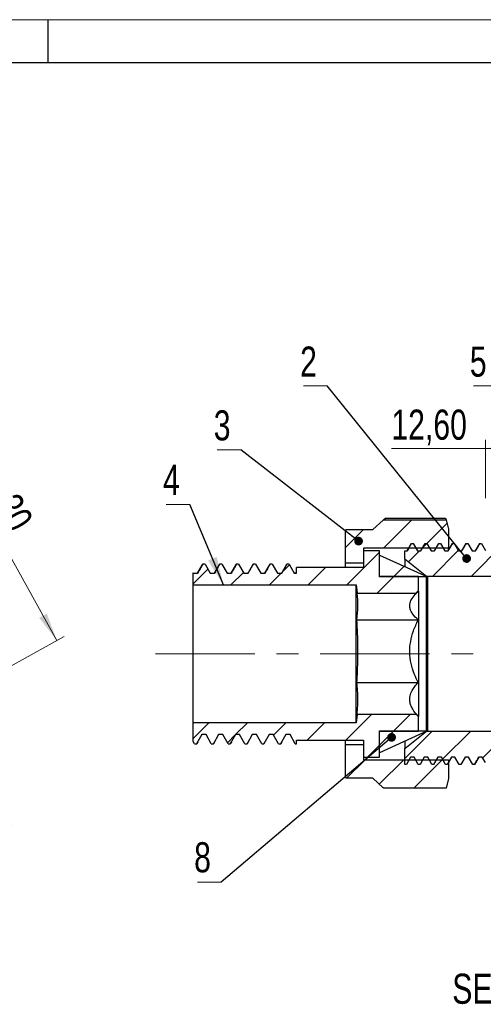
# Model space of a CAD drawing. Header units: millimetres. Extents: x 0 to 420, y 0 to 297.
# Tile 52 of 68: x 207 to 261, y 183 to 297. Entities that reach past the tile are written whole.
import ezdxf

# ---------------------------------------------------------------- set-up
doc = ezdxf.new("R2010")
doc.units = ezdxf.units.MM
doc.linetypes.add('CENTERX2', pattern=[20.32, 12.7, -2.54, 2.54, -2.54])
doc.layers.add('ОСЕВЫЕ', color=7, linetype='Continuous')
doc.styles.add('SLDTEXTSTYLE0', font='TXT', dxfattribs={"width": 0.75})
doc.dimstyles.new('SLDDIMSTYLE1', dxfattribs={"dimtxt": 3.5, "dimasz": 3.302, "dimexe": 0, "dimexo": 0.0625, "dimgap": 0.875, "dimtad": 1, "dimrnd": 1e-09, "dimzin": 12, "dimdsep": 46, "dimtxsty": 'SLDTEXTSTYLE0', "dimsah": 1, "dimcen": 0.09, "dimadec": 0, "dimazin": 3, "dimtfac": 1, "dimtofl": 0, "dimtmove": 0, "dimatfit": 3, "dimfxl": 0, "dimfrac": 2, "dimtolj": 1, "dimtzin": 12, "dimarcsym": 0})
doc.dimstyles.new('SLDDIMSTYLE4', dxfattribs={"dimtxt": 0.18, "dimasz": 3.302, "dimexe": 0, "dimexo": 0.0625, "dimgap": 0, "dimtad": 0, "dimtih": 1, "dimtoh": 1, "dimdec": 0, "dimrnd": 1e-09, "dimzin": 0, "dimdsep": 46, "dimtxsty": 'Standard', "dimsah": 1, "dimcen": 0.09, "dimadec": 0, "dimazin": 0, "dimtfac": 3.302, "dimtdec": 0, "dimtofl": 0, "dimtmove": 0, "dimatfit": 3, "dimfxl": 0, "dimfrac": 2, "dimtolj": 1, "dimtzin": 0, "dimarcsym": 0})
doc.dimstyles.new('SLDDIMSTYLE5', dxfattribs={"dimtxt": 0.18, "dimasz": 1.016, "dimexe": 0, "dimexo": 0.0625, "dimgap": 0, "dimtad": 0, "dimtih": 1, "dimtoh": 1, "dimdec": 0, "dimrnd": 1e-09, "dimzin": 0, "dimdsep": 46, "dimtxsty": 'Standard', "dimblk1": 'DOT', "dimblk2": 'DOT', "dimsah": 1, "dimcen": 0.09, "dimadec": 0, "dimazin": 0, "dimtfac": 1.016, "dimtdec": 0, "dimtofl": 0, "dimtmove": 0, "dimatfit": 3, "dimldrblk": 'DOT', "dimfxl": 0, "dimfrac": 2, "dimtolj": 1, "dimtzin": 0, "dimarcsym": 0})
doc.dimstyles.new('SLDDIMSTYLE6', dxfattribs={"dimtxt": 3.5, "dimasz": 3.302, "dimexe": 0, "dimexo": 0.0625, "dimgap": 0.875, "dimtad": 1, "dimrnd": 1e-09, "dimzin": 12, "dimdsep": 46, "dimtxsty": 'SLDTEXTSTYLE0', "dimblk1": 'NONE', "dimsah": 1, "dimcen": 0, "dimadec": 0, "dimazin": 3, "dimtfac": 1, "dimtmove": 0, "dimatfit": 3, "dimldrblk": 'NONE', "dimfxl": 0, "dimfrac": 2, "dimtolj": 1, "dimtzin": 12, "dimarcsym": 0})

# ---------------------------------------------------------------- blocks, each defined once
blk = doc.blocks.new('_D_22')
at = {"color": 7, "linetype": 'Continuous', "lineweight": 0}
for p, q in [((175.25, 239.26), (197.34, 251.52)), ((196.46, 251.04), (211.03, 224.81)), ((189.82, 213.03), (211.9, 225.29))]:
    blk.add_line(p, q, dxfattribs=at)
at = {"color": 7, "linetype": 'Continuous', "lineweight": 18}
for points in [[(196.46, 251.04), (197.62, 247.9), (198.51, 248.4)], [(211.03, 224.81), (209.87, 227.94), (208.98, 227.45)]]:
    blk.add_solid(points, dxfattribs=at)
at = {"color": 7, "linetype": 'Continuous', "lineweight": 18, "insert": (206.53, 242.2), "char_height": 3.5, "attachment_point": 1, "rotation": 299.0422, "style": 'SLDTEXTSTYLE0'}
blk.add_mtext('30', dxfattribs=at)
blk = doc.blocks.new('_D_27')
at = {"color": 7, "linetype": 'Continuous', "lineweight": 0}
for q in [(165.57, 231.49), (205.82, 203.26)]:
    blk.add_line((189.07, 215.01), q, dxfattribs=at)
at = {"color": 7, "linetype": 'Continuous', "lineweight": 18}
blk.add_solid([(189.07, 215.01), (191.48, 212.7), (192.06, 213.53)], dxfattribs=at)
at = {"color": 7, "linetype": 'Continuous', "lineweight": 18, "char_height": 3.5, "attachment_point": 1, "rotation": 324.9557, "style": 'SLDTEXTSTYLE0'}
for s, insert in [('%%c', (194.55, 216.66)), ('28,70', (198.9, 213.67))]:
    blk.add_mtext(s, dxfattribs=dict(at, insert=insert))
blk = doc.blocks.new('_None')
blk = doc.blocks.new('_D_38')
at = {"color": 7, "linetype": 'Continuous', "lineweight": 0}
for p, q in [((260.88, 241.35), (260.88, 248.15)), ((273.48, 232.25), (273.48, 248.15)), ((260.88, 247.15), (249.93, 247.15)), ((273.48, 247.15), (260.88, 247.15))]:
    blk.add_line(p, q, dxfattribs=at)
at = {"color": 7, "linetype": 'Continuous', "lineweight": 18}
for points in [[(260.88, 247.15), (264.19, 246.64), (264.19, 247.66)], [(273.48, 247.15), (270.18, 247.66), (270.18, 246.64)]]:
    blk.add_solid(points, dxfattribs=at)
at = {"color": 7, "linetype": 'Continuous', "lineweight": 18, "insert": (249.93, 251.66), "char_height": 3.5, "attachment_point": 1, "style": 'SLDTEXTSTYLE0'}
blk.add_mtext('12,60', dxfattribs=at)
blk = doc.blocks.new('SW_NOTE_0_9')
at = {"color": 0, "linetype": 'Continuous', "lineweight": 0}
blk.add_line((-2.74, 0), (0, 0), dxfattribs=at)
at = {"color": 0, "linetype": 'Continuous', "lineweight": 0, "insert": (-3.13, 4.55), "char_height": 3.5, "attachment_point": 1, "style": 'SLDTEXTSTYLE0'}
blk.add_mtext('2', dxfattribs=at)
blk = doc.blocks.new('_Dot')
at = {"color": 0, "linetype": 'ByBlock', "lineweight": -2}
blk.add_line((-0.5, 0), (-1, 0), dxfattribs=at)
at = {"color": 0, "linetype": 'ByBlock', "const_width": 0.5}
blk.add_lwpolyline([(-0.25, 0, 1), (0.25, 0, 1)], format="xyb", close=True, dxfattribs=at)
blk = doc.blocks.new('SW_NOTE_0_10')
at = {"color": 0, "linetype": 'Continuous', "lineweight": 0}
blk.add_line((-2.74, 0), (0, 0), dxfattribs=at)
at = {"color": 0, "linetype": 'Continuous', "lineweight": 0, "insert": (-3.14, 4.58), "char_height": 3.5, "attachment_point": 1, "style": 'SLDTEXTSTYLE0'}
blk.add_mtext('3', dxfattribs=at)
blk = doc.blocks.new('SW_NOTE_0_11')
at = {"color": 0, "linetype": 'Continuous', "lineweight": 0}
blk.add_line((-2.74, 0), (0, 0), dxfattribs=at)
at = {"color": 0, "linetype": 'Continuous', "lineweight": 0, "insert": (-3.12, 4.63), "char_height": 3.5, "attachment_point": 1, "style": 'SLDTEXTSTYLE0'}
blk.add_mtext('4', dxfattribs=at)
blk = doc.blocks.new('SW_NOTE_0_12')
at = {"color": 0, "linetype": 'Continuous', "lineweight": 0}
blk.add_line((-2.74, 0), (0, 0), dxfattribs=at)
at = {"color": 0, "linetype": 'Continuous', "lineweight": 0, "insert": (-3.15, 4.55), "char_height": 3.5, "attachment_point": 1, "style": 'SLDTEXTSTYLE0'}
blk.add_mtext('5', dxfattribs=at)
blk = doc.blocks.new('SW_NOTE_0_15')
at = {"color": 0, "linetype": 'Continuous', "lineweight": 0}
blk.add_line((-2.74, 0), (0, 0), dxfattribs=at)
at = {"color": 0, "linetype": 'Continuous', "lineweight": 0, "insert": (-3.14, 4.66), "char_height": 3.5, "attachment_point": 1, "style": 'SLDTEXTSTYLE0'}
blk.add_mtext('8', dxfattribs=at)

msp = doc.modelspace()

# ---------------------------------------------------------------- hatches: boundary and pattern name
at = {"linetype": 'Continuous', "lineweight": 18}
h = msp.add_hatch(dxfattribs=at)
h.set_pattern_fill('ANSI31', style=0)
edge = h.paths.add_edge_path(flags=0)
edge.add_line((246.69346, 233.80029), (246.69346, 235.55029))
edge.add_line((246.69346, 235.55029), (256.59346, 235.55029))
edge.add_line((256.59346, 235.55029), (256.59346, 237.75029))
edge.add_line((256.59346, 237.75029), (256.28512, 238.85149))
edge.add_line((256.28512, 238.85149), (249.06174, 238.85149))
edge.add_spline(control_points=[(249.06174, 238.85149), (249.05943, 238.85149), (249.05712, 238.85141), (249.05481, 238.85126), (249.04189, 238.85041), (249.02896, 238.84712), (249.01713, 238.84185), (249.00532, 238.83658), (248.99428, 238.8292), (248.98486, 238.82034)], knot_values=[0, 0, 0, 0, 0.000006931, 0.000006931, 0.000006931, 0.000046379, 0.000046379, 0.000046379, 0.000085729, 0.000085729, 0.000085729, 0.000085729], weights=[1, 1, 1, 1, 1, 1, 1, 1, 1, 1], degree=3, periodic=0)
edge.add_line((248.98486, 238.82034), (247.79346, 237.70029))
edge.add_line((247.79346, 237.70029), (244.69346, 237.70029))
edge.add_arc((244.69346, 237.60029), 0.1, 90, 180)
edge.add_line((244.59346, 237.60029), (244.59346, 233.80029))
edge.add_line((244.59346, 233.80029), (246.69346, 233.80029))
h = msp.add_hatch(dxfattribs=at)
h.set_pattern_fill('ANSI31', style=0)
h.paths.add_polyline_path([(269.23365, 234.47529), (267.13365, 234.47529), (267.13365, 235.97529), (264.88365, 235.97529), (264.88365, 234.47529), (262.93365, 234.47529), (262.93365, 237.60029), (260.88365, 237.60029), (260.88365, 235.27215), (260.40553, 236.10029), (260.20709, 236.10029), (259.711, 235.24103), (259.31412, 235.24103), (258.81803, 236.10029), (258.61959, 236.10029), (258.1235, 235.24103), (257.72662, 235.24103), (257.23053, 236.10029), (257.03209, 236.10029), (256.536, 235.24103), (256.13912, 235.24103), (255.64303, 236.10029), (255.44459, 236.10029), (254.9485, 235.24103), (254.55162, 235.24103), (254.05553, 236.10029), (253.85709, 236.10029), (253.361, 235.24103), (252.96412, 235.24103), (252.46803, 236.10029), (252.26959, 236.10029), (251.7735, 235.24103), (251.48365, 235.24103), (251.48365, 234.25029), (254.03365, 232.25029), (270.78365, 232.25029), (270.78365, 233.65029), (272.68365, 233.65029), (272.68365, 235.97529), (269.23365, 235.97529)], flags=0)
h = msp.add_hatch(dxfattribs=at)
h.set_pattern_fill('ANSI31', style=0)
h.paths.add_polyline_path([(236.68851, 232.64274), (236.07793, 233.70029), (235.8337, 233.70029), (235.22312, 232.64274), (234.73466, 232.64274), (234.12408, 233.70029), (233.87985, 233.70029), (233.26928, 232.64274), (232.78081, 232.64274), (232.17024, 233.70029), (231.92601, 233.70029), (231.31543, 232.64274), (230.82697, 232.64274), (230.21639, 233.70029), (229.97216, 233.70029), (229.36158, 232.64274), (228.87312, 232.64274), (228.26254, 233.70029), (228.01831, 233.70029), (227.40774, 232.64274), (226.91928, 232.64274), (226.89346, 232.68746), (226.89346, 231.27529), (245.84346, 231.27529), (245.95412, 230.31529), (252.84846, 230.31529), (253.07346, 230.54029), (253.07346, 232.25029), (248.54346, 232.25029), (248.54346, 235.25029), (246.69346, 235.25029), (246.69346, 233.30029), (238.89346, 233.30029), (238.89346, 232.64274), (238.64235, 232.64274), (238.03178, 233.70029), (237.78754, 233.70029), (237.17697, 232.64274)], flags=0)
h = msp.add_hatch(dxfattribs=at)
h.set_pattern_fill('ANSI31', style=0)
h.paths.add_polyline_path([(254.14346, 232.20029), (248.54346, 234.75029), (248.54346, 232.20029)], flags=0)
h = msp.add_hatch(dxfattribs=at)
h.set_pattern_fill('ANSI31', style=0)
h.paths.add_polyline_path([(236.20004, 213.85784), (236.81062, 212.80029), (237.05485, 212.80029), (237.66543, 213.85784), (238.15389, 213.85784), (238.76447, 212.80029), (238.89346, 212.80029), (238.89346, 213.20029), (246.69346, 213.20029), (246.69346, 211.25029), (248.54346, 211.25029), (248.54346, 214.25029), (253.07346, 214.25029), (253.07346, 215.96029), (252.84846, 216.18528), (245.95412, 216.18528), (245.84346, 215.22529), (226.89346, 215.22529), (226.89346, 213.05652), (227.04139, 212.80029), (227.28562, 212.80029), (227.8962, 213.85784), (228.38466, 213.85784), (228.99524, 212.80029), (229.23947, 212.80029), (229.85004, 213.85784), (230.33851, 213.85784), (230.94908, 212.80029), (231.19331, 212.80029), (231.80389, 213.85784), (232.29235, 213.85784), (232.90293, 212.80029), (233.14716, 212.80029), (233.75774, 213.85784), (234.2462, 213.85784), (234.85678, 212.80029), (235.10101, 212.80029), (235.71158, 213.85784)], flags=0)
h = msp.add_hatch(dxfattribs=at)
h.set_pattern_fill('ANSI31', style=0)
h.paths.add_polyline_path([(248.54346, 211.75029), (254.14346, 214.30029), (248.54346, 214.30029)], flags=0)
h = msp.add_hatch(dxfattribs=at)
h.set_pattern_fill('ANSI31', style=0)
h.paths.add_polyline_path([(267.13365, 210.52529), (267.13365, 212.02529), (269.23365, 212.02529), (269.23365, 210.52529), (272.68365, 210.52529), (272.68365, 212.85029), (270.78365, 212.85029), (270.78365, 214.25029), (254.03365, 214.25029), (251.48365, 212.25029), (251.48365, 210.40029), (251.67428, 210.40029), (252.17037, 211.25955), (252.56725, 211.25955), (253.06334, 210.40029), (253.26178, 210.40029), (253.75787, 211.25955), (254.15475, 211.25955), (254.65084, 210.40029), (254.84928, 210.40029), (255.34537, 211.25955), (255.74225, 211.25955), (256.23834, 210.40029), (256.43678, 210.40029), (256.93287, 211.25955), (257.32975, 211.25955), (257.82584, 210.40029), (258.02428, 210.40029), (258.52037, 211.25955), (258.91725, 211.25955), (259.41334, 210.40029), (259.61178, 210.40029), (260.10787, 211.25955), (260.50475, 211.25955), (260.88365, 210.60326), (260.88365, 208.90029), (262.93365, 208.90029), (262.93365, 212.02529), (264.88365, 212.02529), (264.88365, 210.52529)], flags=0)
h = msp.add_hatch(dxfattribs=at)
h.set_pattern_fill('ANSI31', style=0)
edge = h.paths.add_edge_path(flags=0)
edge.add_line((246.69346, 210.95029), (246.69346, 212.70029))
edge.add_line((246.69346, 212.70029), (244.59346, 212.70029))
edge.add_line((244.59346, 212.70029), (244.59346, 208.90029))
edge.add_arc((244.69346, 208.90029), 0.1, 180, 270)
edge.add_line((244.69346, 208.80029), (247.79346, 208.80029))
edge.add_line((247.79346, 208.80029), (248.98486, 207.68024))
edge.add_spline(control_points=[(248.98486, 207.68024), (248.98745, 207.67779), (248.99017, 207.67547), (248.99298, 207.67327), (249.00268, 207.66569), (249.01372, 207.65958), (249.02531, 207.65546), (249.03692, 207.65132), (249.04941, 207.64909), (249.06174, 207.64909)], knot_values=[0, 0, 0, 0, 0.000010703, 0.000010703, 0.000010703, 0.000048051, 0.000048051, 0.000048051, 0.000085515, 0.000085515, 0.000085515, 0.000085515], weights=[1, 1, 1, 1, 1, 1, 1, 1, 1, 1], degree=3, periodic=0)
edge.add_line((249.06174, 207.64909), (256.28512, 207.64909))
edge.add_line((256.28512, 207.64909), (256.59346, 208.75029))
edge.add_line((256.59346, 208.75029), (256.59346, 210.95029))
edge.add_line((256.59346, 210.95029), (246.69346, 210.95029))

# ---------------------------------------------------------------- linework, layer by layer
at = {"color": 7, "linetype": 'Continuous', "lineweight": 25}
for p, q in [((415, 292), (20, 292)), ((247.79346, 237.70029), (248.98486, 238.82034)), ((249.2745, 239.03697), (249.06174, 238.85149)), ((249.06174, 238.85149), (256.28512, 238.85149)), ((249.26908, 239.03695), (249.2745, 239.03697)), ((249.2745, 239.03697), (256.22945, 239.03697)), ((256.22945, 239.03697), (256.28512, 238.85149)), ((256.28512, 238.85149), (256.59346, 237.75029)), ((244.59346, 233.80029), (244.59346, 237.60029)), ((244.69346, 237.70029), (247.79346, 237.70029)), ((256.59346, 237.75029), (256.59346, 235.55029)), ((251.7735, 235.24103), (252.26959, 236.10029)), ((252.26959, 236.10029), (252.46803, 236.10029)), ((252.46803, 236.10029), (252.96412, 235.24103)), ((253.361, 235.24103), (253.85709, 236.10029)), ((253.85709, 236.10029), (254.05553, 236.10029)), ((254.05553, 236.10029), (254.55162, 235.24103)), ((254.9485, 235.24103), (255.44459, 236.10029)), ((255.44459, 236.10029), (255.64303, 236.10029)), ((255.64303, 236.10029), (256.13912, 235.24103)), ((256.536, 235.24103), (257.03209, 236.10029)), ((257.02427, 236.08404), (257.03209, 236.10029)), ((257.03209, 236.10029), (257.23053, 236.10029)), ((257.23053, 236.10029), (257.72662, 235.24103)), ((258.1235, 235.24103), (258.61959, 236.10029)), ((258.6117, 236.07362), (258.61959, 236.10029)), ((258.61959, 236.10029), (258.81803, 236.10029)), ((258.81803, 236.10029), (259.31412, 235.24103)), ((259.711, 235.24103), (260.20709, 236.10029)), ((260.19926, 236.08154), (260.20709, 236.10029)), ((260.20709, 236.10029), (260.40553, 236.10029)), ((260.40553, 236.10029), (260.88365, 235.27215)), ((256.59346, 235.55029), (246.69346, 235.55029)), ((246.69346, 235.55029), (246.69346, 233.80029)), ((248.54346, 235.25029), (246.69346, 235.25029)), ((246.69346, 235.25029), (246.69346, 233.30029)), ((248.54346, 232.25029), (248.54346, 235.25029)), ((248.54346, 234.75029), (254.14346, 232.20029)), ((248.54346, 232.20029), (248.54346, 234.75029)), ((251.48365, 234.25029), (251.48365, 235.24103)), ((251.48365, 235.24103), (251.7735, 235.24103)), ((251.94395, 235.54335), (251.7693, 235.24103)), ((252.96412, 235.24103), (253.361, 235.24103)), ((253.53145, 235.54335), (253.3568, 235.24103)), ((254.55162, 235.24103), (254.9485, 235.24103)), ((255.11895, 235.54335), (254.9443, 235.24103)), ((256.13912, 235.24103), (256.536, 235.24103)), ((256.59346, 235.386), (256.59346, 235.55029)), ((257.72662, 235.24103), (258.1235, 235.24103)), ((259.31412, 235.24103), (259.711, 235.24103)), ((227.40774, 232.64274), (228.01831, 233.70029)), ((228.00153, 233.66156), (228.01831, 233.70029)), ((228.26254, 233.70029), (228.01831, 233.70029)), ((228.26254, 233.70029), (228.87312, 232.64274)), ((229.36158, 232.64274), (229.97216, 233.70029)), ((229.9554, 233.65438), (229.97216, 233.70029)), ((230.21639, 233.70029), (229.97216, 233.70029)), ((230.21639, 233.70029), (230.82697, 232.64274)), ((231.31543, 232.64274), (231.92601, 233.70029)), ((231.90925, 233.65438), (231.92601, 233.70029)), ((232.17024, 233.70029), (231.92601, 233.70029)), ((232.17024, 233.70029), (232.78081, 232.64274)), ((233.26928, 232.64274), (233.87985, 233.70029)), ((233.86309, 233.65438), (233.87985, 233.70029)), ((234.12408, 233.70029), (233.87985, 233.70029)), ((234.12408, 233.70029), (234.73466, 232.64274)), ((235.22312, 232.64274), (235.8337, 233.70029)), ((235.8169, 233.66761), (235.8337, 233.70029)), ((236.07793, 233.70029), (235.8337, 233.70029)), ((236.07793, 233.70029), (236.68851, 232.64274)), ((237.17697, 232.64274), (237.78754, 233.70029)), ((237.77078, 233.65438), (237.78754, 233.70029)), ((238.03178, 233.70029), (237.78754, 233.70029)), ((238.03178, 233.70029), (238.64235, 232.64274)), ((246.69346, 233.80029), (244.59346, 233.80029)), ((244.59346, 233.30029), (244.59346, 233.80029)), ((254.03365, 232.25029), (251.48365, 234.25029)), ((251.48365, 234.25029), (251.48365, 233.41145)), ((226.89346, 232.68746), (226.91928, 232.64274)), ((226.89346, 231.27529), (226.89346, 232.68746)), ((226.91928, 232.64274), (227.40774, 232.64274)), ((228.87312, 232.64274), (229.36158, 232.64274)), ((230.82697, 232.64274), (231.31543, 232.64274)), ((232.78081, 232.64274), (233.26928, 232.64274)), ((234.73466, 232.64274), (235.22312, 232.64274)), ((236.68851, 232.64274), (237.17697, 232.64274)), ((238.64235, 232.64274), (238.89346, 232.64274)), ((246.69346, 233.30029), (238.89346, 233.30029)), ((238.89346, 232.64274), (238.89346, 233.30029)), ((253.07346, 232.25029), (248.54346, 232.25029)), ((254.14346, 232.20029), (248.54346, 232.20029)), ((253.07346, 230.54029), (253.07346, 232.25029)), ((270.78365, 232.25029), (254.03365, 232.25029)), ((254.03365, 214.25029), (254.03365, 232.25029)), ((254.14346, 232.20029), (254.14346, 214.30029)), ((226.89346, 231.27529), (245.84346, 231.27529)), ((226.89346, 215.22529), (226.89346, 231.27529)), ((245.84346, 215.22529), (245.84346, 231.27529)), ((245.84346, 231.27529), (245.95412, 230.31529)), ((245.95412, 230.31529), (252.84846, 230.31529)), ((253.07346, 230.54029), (252.84846, 230.31529)), ((253.07346, 230.54029), (253.07346, 215.96029)), ((245.93129, 227.19662), (253.04652, 227.19662)), ((245.93129, 219.94293), (253.04652, 219.94293)), ((245.95412, 216.18528), (245.84346, 215.22529)), ((245.95412, 216.18528), (245.93129, 215.9966)), ((252.84846, 216.18528), (245.95412, 216.18528)), ((252.84846, 216.18528), (253.07346, 215.96029)), ((252.84846, 216.18528), (253.04652, 215.9966)), ((253.07346, 214.25029), (253.07346, 215.96029)), ((245.84346, 215.22529), (226.89346, 215.22529)), ((226.89346, 213.05652), (226.89346, 215.22529)), ((248.54346, 211.75029), (248.54346, 214.30029)), ((248.54346, 214.30029), (254.14346, 214.30029)), ((254.14346, 214.30029), (248.54346, 211.75029)), ((248.54346, 214.25029), (253.07346, 214.25029)), ((248.54346, 211.25029), (248.54346, 214.25029)), ((251.48365, 212.25029), (254.03365, 214.25029)), ((254.03365, 214.25029), (270.78365, 214.25029)), ((227.04139, 212.80029), (226.89346, 213.05652)), ((227.8962, 213.85784), (227.28562, 212.80029)), ((227.29876, 212.80936), (227.41986, 213.01826)), ((227.41986, 213.01826), (227.30725, 212.82381)), ((228.38466, 213.85784), (227.8962, 213.85784)), ((228.99524, 212.80029), (228.38466, 213.85784)), ((229.85004, 213.85784), (229.23947, 212.80029)), ((229.25261, 212.80936), (229.37371, 213.01826)), ((229.37371, 213.01826), (229.26109, 212.82381)), ((230.33851, 213.85784), (229.85004, 213.85784)), ((230.94908, 212.80029), (230.33851, 213.85784)), ((231.80389, 213.85784), (231.19331, 212.80029)), ((231.20646, 212.80936), (231.32756, 213.01826)), ((231.32756, 213.01826), (231.21494, 212.82381)), ((232.29235, 213.85784), (231.80389, 213.85784)), ((232.90293, 212.80029), (232.29235, 213.85784)), ((233.75774, 213.85784), (233.14716, 212.80029)), ((233.1603, 212.80936), (233.2814, 213.01826)), ((233.2814, 213.01826), (233.16879, 212.82381)), ((234.2462, 213.85784), (233.75774, 213.85784)), ((234.85678, 212.80029), (234.2462, 213.85784)), ((235.71158, 213.85784), (235.10101, 212.80029)), ((235.11415, 212.80936), (235.23525, 213.01826)), ((235.23525, 213.01826), (235.12263, 212.82381)), ((236.20004, 213.85784), (235.71158, 213.85784)), ((236.81062, 212.80029), (236.20004, 213.85784)), ((237.66543, 213.85784), (237.05485, 212.80029)), ((237.06799, 212.80936), (237.18909, 213.01826)), ((237.18909, 213.01826), (237.07648, 212.82381)), ((238.15389, 213.85784), (237.66543, 213.85784)), ((238.76447, 212.80029), (238.15389, 213.85784)), ((238.89346, 213.20029), (246.69346, 213.20029)), ((238.89346, 212.80029), (238.89346, 213.20029)), ((244.59346, 212.70029), (244.59346, 213.20029)), ((246.69346, 213.20029), (246.69346, 211.25029)), ((251.48365, 213.08913), (251.48365, 212.25029)), ((227.04139, 212.80029), (227.28562, 212.80029)), ((227.28562, 212.80029), (227.29876, 212.80936)), ((227.30725, 212.82381), (227.30481, 212.8196)), ((228.99524, 212.80029), (229.23947, 212.80029)), ((229.23947, 212.80029), (229.25261, 212.80936)), ((229.26109, 212.82381), (229.25866, 212.8196)), ((230.94908, 212.80029), (231.19331, 212.80029)), ((231.19331, 212.80029), (231.20646, 212.80936)), ((231.21494, 212.82381), (231.2125, 212.8196)), ((232.90293, 212.80029), (233.14716, 212.80029)), ((233.14716, 212.80029), (233.1603, 212.80936)), ((233.16879, 212.82381), (233.16635, 212.8196)), ((234.85678, 212.80029), (235.10101, 212.80029)), ((235.10101, 212.80029), (235.11415, 212.80936)), ((235.12263, 212.82381), (235.12019, 212.8196)), ((236.81062, 212.80029), (237.05485, 212.80029)), ((237.05485, 212.80029), (237.06799, 212.80936)), ((237.07648, 212.82381), (237.07404, 212.8196)), ((238.76447, 212.80029), (238.89346, 212.80029)), ((244.59346, 212.70029), (246.69346, 212.70029)), ((244.59346, 208.90029), (244.59346, 212.70029)), ((246.69346, 212.70029), (246.69346, 210.95029)), ((251.48365, 210.40029), (251.48365, 212.25029)), ((246.69346, 211.25029), (248.54346, 211.25029)), ((246.69346, 210.95029), (256.59346, 210.95029)), ((252.17037, 211.25955), (251.67428, 210.40029)), ((252.56725, 211.25955), (252.17037, 211.25955)), ((253.06334, 210.40029), (252.56725, 211.25955)), ((253.75787, 211.25955), (253.26178, 210.40029)), ((254.15475, 211.25955), (253.75787, 211.25955)), ((254.65084, 210.40029), (254.15475, 211.25955)), ((255.34537, 211.25955), (254.84928, 210.40029)), ((255.74225, 211.25955), (255.34537, 211.25955)), ((256.23834, 210.40029), (255.74225, 211.25955)), ((256.93287, 211.25955), (256.43678, 210.40029)), ((256.59346, 210.95029), (256.59346, 208.75029)), ((257.32975, 211.25955), (256.93287, 211.25955)), ((257.82584, 210.40029), (257.32975, 211.25955)), ((258.52037, 211.25955), (258.02428, 210.40029)), ((258.91725, 211.25955), (258.52037, 211.25955)), ((259.41334, 210.40029), (258.91725, 211.25955)), ((260.10787, 211.25955), (259.61178, 210.40029)), ((260.50475, 211.25955), (260.10787, 211.25955)), ((260.88365, 210.60326), (260.50475, 211.25955)), ((251.67428, 210.40029), (251.48365, 210.40029)), ((253.26178, 210.40029), (253.06334, 210.40029)), ((254.84928, 210.40029), (254.65084, 210.40029)), ((256.43678, 210.40029), (256.23834, 210.40029)), ((258.02428, 210.40029), (257.82584, 210.40029)), ((259.61178, 210.40029), (259.41334, 210.40029)), ((259.61178, 210.40029), (259.61981, 210.42785)), ((247.79346, 208.80029), (244.69346, 208.80029)), ((248.98486, 207.68024), (247.79346, 208.80029)), ((256.59346, 208.75029), (256.28512, 207.64909)), ((256.28512, 207.64909), (249.06174, 207.64909))]:
    msp.add_line(p, q, dxfattribs=at)
at = {"color": 7, "linetype": 'CENTERX2', "lineweight": 18}
msp.add_line((274.68365, 223.25029), (222.51835, 223.25029), dxfattribs=at)
at = {"color": 7, "linetype": 'Continuous', "lineweight": 25}
for centre, start, end in [((244.69346, 237.60029), 90, 180), ((244.69346, 208.90029), 180, 270)]:
    msp.add_arc(centre, 0.1, start, end, dxfattribs=at)
for points, knots in [([(248.98486, 238.82034), (248.99601, 238.83076), (249.06378, 238.89407), (249.13832, 238.95679), (249.20058, 239.00918)], [0, 0, 0, 0, 0.164635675, 1, 1, 1, 1]), ([(248.98486, 238.82034), (248.99516, 238.82832), (249.01578, 238.84428), (249.04419, 238.85111), (249.05943, 238.85144), (249.06174, 238.85149)], [0, 0, 0, 0, 0.458701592, 0.918024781, 1, 1, 1, 1]), ([(257.02435, 236.09366), (256.94157, 235.95037), (256.77739, 235.66616), (256.61321, 235.38195), (256.5318, 235.24103)], [0, 0, 0, 0, 0.50417588, 1, 1, 1, 1]), ([(258.61185, 236.09366), (258.52907, 235.95037), (258.36489, 235.66616), (258.20071, 235.38195), (258.1193, 235.24103)], [0, 0, 0, 0, 0.50417588, 1, 1, 1, 1]), ([(260.19935, 236.09366), (260.11657, 235.95037), (259.95239, 235.66616), (259.78821, 235.38195), (259.7068, 235.24103)], [0, 0, 0, 0, 0.50417588, 1, 1, 1, 1]), ([(228.00147, 233.68526), (227.8994, 233.50871), (227.69848, 233.16119), (227.49753, 232.81369), (227.39867, 232.64274)], [0, 0, 0, 0, 0.508038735, 1, 1, 1, 1]), ([(229.95531, 233.68526), (229.85324, 233.50871), (229.65233, 233.16119), (229.45137, 232.81369), (229.35251, 232.64274)], [0, 0, 0, 0, 0.508038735, 1, 1, 1, 1]), ([(231.90916, 233.68526), (231.80709, 233.50871), (231.60617, 233.16119), (231.40522, 232.81369), (231.30636, 232.64274)], [0, 0, 0, 0, 0.5080387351, 1, 1, 1, 1]), ([(233.86301, 233.68526), (233.76093, 233.50871), (233.56002, 233.16119), (233.35907, 232.81369), (233.26021, 232.64274)], [0, 0, 0, 0, 0.508038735, 1, 1, 1, 1]), ([(235.81685, 233.68526), (235.71478, 233.50871), (235.51387, 233.16119), (235.31291, 232.81369), (235.21405, 232.64274)], [0, 0, 0, 0, 0.508038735, 1, 1, 1, 1]), ([(237.7707, 233.68526), (237.66863, 233.50871), (237.46771, 233.16119), (237.26676, 232.81369), (237.1679, 232.64274)], [0, 0, 0, 0, 0.508038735, 1, 1, 1, 1]), ([(238.89347, 232.64265), (238.89071, 232.64265), (238.80698, 232.64262), (238.7233, 232.64268), (238.64236, 232.64274)], [0, 0, 0, 0, 0.032909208, 1, 1, 1, 1]), ([(245.93129, 227.19662), (245.98521, 227.71549), (246.09323, 228.7549), (246.00054, 229.79461), (245.95412, 230.31529)], [0, 0, 0, 0, 0.4992051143, 1, 1, 1, 1]), ([(253.04652, 227.19662), (252.81792, 227.42314), (252.47169, 227.76622), (252.19027, 228.25755), (252.05567, 228.68862), (252.07981, 229.18031), (252.33086, 229.74739), (252.66669, 230.11586), (252.84846, 230.31529)], [0, 0, 0, 0, 0.229996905, 0.3483390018, 0.4682782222, 0.6317476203, 0.8006802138, 1, 1, 1, 1]), ([(245.93129, 219.94293), (245.94765, 220.24458), (246.02125, 221.60164), (246.0787, 224.02218), (245.98047, 226.13745), (245.93129, 227.19662)], [0, 0, 0, 0, 0.1248833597, 0.5618061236, 1, 1, 1, 1]), ([(253.04652, 219.94293), (252.90099, 220.24983), (252.56656, 220.95509), (252.20175, 222.12443), (252.02717, 223.42165), (252.14126, 224.70487), (252.47633, 225.97245), (252.8504, 226.77556), (253.04652, 227.19662)], [0, 0, 0, 0, 0.1344835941, 0.3090451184, 0.4831771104, 0.6495599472, 0.816267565, 1, 1, 1, 1]), ([(245.93129, 215.9966), (245.98731, 216.65315), (246.09954, 217.96859), (245.98744, 219.28403), (245.93129, 219.94293)], [0, 0, 0, 0, 0.4991107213, 1, 1, 1, 1]), ([(253.04652, 215.9966), (252.8178, 216.26686), (252.47055, 216.67717), (252.19046, 217.26366), (252.05576, 217.77784), (252.07826, 218.36395), (252.30441, 218.95222), (252.64232, 219.48074), (252.91138, 219.78839), (253.04652, 219.94293)], [0, 0, 0, 0, 0.216048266, 0.327998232, 0.439872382, 0.593427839, 0.752115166, 0.875489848, 1, 1, 1, 1]), ([(259.61966, 210.40716), (259.70232, 210.55025), (259.86787, 210.83685), (260.03343, 211.12343), (260.11633, 211.26692)], [0, 0, 0, 0, 0.499288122, 1, 1, 1, 1]), ([(249.06174, 207.64909), (249.04938, 207.65037), (249.02468, 207.65294), (248.99939, 207.66736), (248.98752, 207.67787), (248.98486, 207.68024)], [0, 0, 0, 0, 0.437161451, 0.873484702, 1, 1, 1, 1])]:
    msp.add_open_spline(points, degree=3, knots=knots, dxfattribs=at)
at = {"layer": 'ОСЕВЫЕ', "lineweight": 18}
msp.add_line((0, 297), (420, 297), dxfattribs=at)
at = {"layer": 'ОСЕВЫЕ', "lineweight": 25}
msp.add_line((210, 297), (210, 292), dxfattribs=at)

# ---------------------------------------------------------------- block references
at = {"color": 7, "linetype": 'Continuous', "lineweight": 0}
for name, p in [('SW_NOTE_0_9', (242.44781, 254.44087)), ('SW_NOTE_0_12', (262.20465, 254.44087)), ('SW_NOTE_0_10', (232.41742, 246.99406)), ('SW_NOTE_0_11', (226.49037, 240.61108)), ('SW_NOTE_0_15', (230.13778, 196.69011))]:
    msp.add_blockref(name, p, dxfattribs=at)

# ---------------------------------------------------------------- texts
at = {"color": 7, "linetype": 'Continuous', "lineweight": 0, "insert": (268.22438, 186.06403), "char_height": 3.5, "attachment_point": 2, "style": 'SLDTEXTSTYLE0'}
msp.add_mtext('SECTION A-A', dxfattribs=at)

# ---------------------------------------------------------------- dimensions: what is measured, and where the dimension line sits
at = {"color": 7, "linetype": 'Continuous', "lineweight": 18}
dim = msp.add_linear_dim(base=(211.02505, 224.80855), p1=(174.37773, 238.77395), p2=(188.94134, 212.54608), angle=299.0421954, dimstyle='SLDDIMSTYLE1', dxfattribs=at)
dim.commit()
dim.dimension.update_dxf_attribs({"geometry": '_D_22', "text_midpoint": (203.83788, 237.75204), "dimtype": 160})
dim = msp.add_linear_dim(base=(260.88365, 247.15076), p1=(273.48365, 231.25029), p2=(260.88365, 240.35029), dimstyle='SLDDIMSTYLE1', dxfattribs=at)
dim.commit()
dim.dimension.update_dxf_attribs({"geometry": '_D_38', "text_midpoint": (255.74427, 247.15076), "dimtype": 160})
dim = msp.add_diameter_dim_2p(p1=(165.57136, 231.49021), p2=(189.06827, 215.01037), dimstyle='SLDDIMSTYLE6', dxfattribs=at)
dim.commit()
dim.dimension.update_dxf_attribs({"geometry": '_D_27', "text_midpoint": (199.01319, 208.0354), "dimtype": 163})

# ---------------------------------------------------------------- leaders
at = {"color": 7, "linetype": 'Continuous', "lineweight": 0}
for points, dimstyle in [([(258.68059, 234.34241), (242.44781, 254.44087)], 'SLDDIMSTYLE5'), ([(246.11668, 236.3661), (232.41742, 246.99406)], 'SLDDIMSTYLE5'), ([(230.39586, 231.27529), (226.49037, 240.61108)], 'SLDDIMSTYLE4'), ([(249.95514, 213.54505), (230.13778, 196.69011)], 'SLDDIMSTYLE5')]:
    msp.add_leader(points, dimstyle=dimstyle, dxfattribs=at)

doc.saveas('drawing.dxf')
